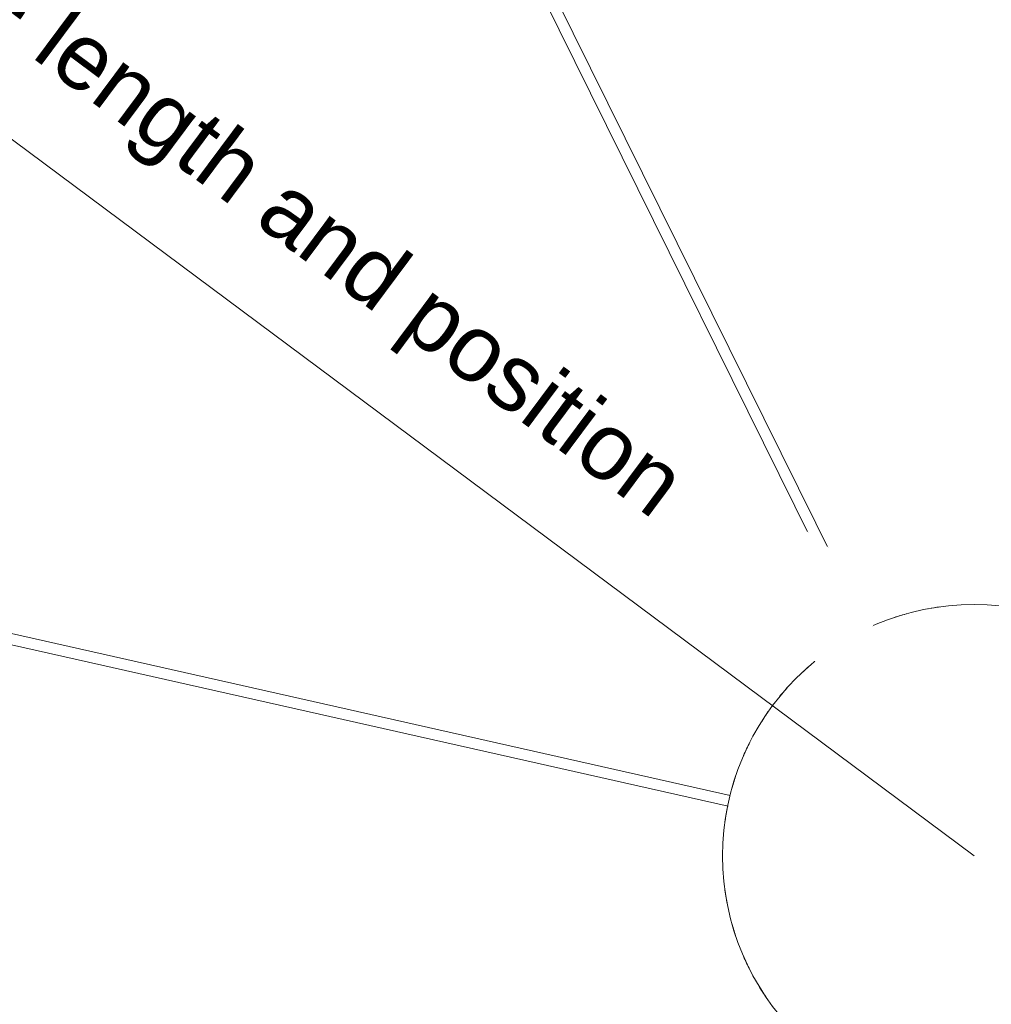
# Model space of a CAD drawing. Header units: millimetres. Extents: x 2868 to 11019, y -1415 to 7989.
# Tile 44 of 83: x 3470 to 3998, y 6513 to 7049. Entities that reach past the tile are written whole.
import ezdxf

# ---------------------------------------------------------------- set-up
doc = ezdxf.new("R2010")
doc.units = ezdxf.units.MM
doc.linetypes.add('Dash', pattern=[6, 3, -3])
doc.layers.add('A-ANNO-DIMS', color=7, linetype='Dash', lineweight=15, true_color=0xd2d2d2)
doc.layers.add('A-ANNO-DIMS-18', color=7, linetype='Continuous', lineweight=9)
doc.layers.add('E-LITE-EQPM', color=7, linetype='Continuous', lineweight=20)
doc.styles.add('Arial', font='arial.ttf', dxfattribs={"height": 36})
doc.dimstyles.new('Radial_-_3mm_Arial', dxfattribs={"dimscale": 304.8, "dimtxt": 36.729338, "dimasz": 0, "dimexe": 0.177165, "dimexo": 0, "dimgap": 0.103346, "dimtad": 1, "dimjust": 3, "dimdec": 0, "dimzin": 0, "dimdsep": 46, "dimtxsty": 'Arial', "dimblk1": 'NONE', "dimblk2": 'NONE', "dimsah": 1, "dimcen": 0.09, "dimdle": 0.177165, "dimadec": 0, "dimazin": 0, "dimtfac": 1, "dimtdec": 4, "dimtix": 1, "dimtmove": 0, "dimatfit": 2, "dimfxl": 1, "dimtvp": 1, "dimtfill": 1, "dimtolj": 1, "dimtzin": 0, "dimarcsym": 2})

# ---------------------------------------------------------------- blocks, each defined once
blk = doc.blocks.new('64314-7L   _Suspended_tensor - 64314-44-7L SAMBA Black_ribbon beige pendant lamp ø450-7L-545827-Planta_PDF')
at = {"layer": 'E-LITE-EQPM'}
for p, q in [((-767.29, -169.77), (-133.69, -27.04)), ((-132.52, -32.93), (-765.97, -175.62)), ((-351, -703.1), (-63.15, -120.94)), ((-57.85, -123.76), (-345.62, -705.76))]:
    blk.add_line(p, q, dxfattribs=at)
for start, end in [(145.0727, 148.5613), (153.0539, 156.4727), (161.0703, 164.2892), (169.3415, 172.192), (187.808, 190.6585), (195.7108, 198.9297), (203.5273, 206.9461), (211.5039, 214.9273), (219.2715, 222.799), (227.201, 230.7285), (235.0727, 238.5613), (243.0539, 246.4727), (251.0703, 254.2892), (259.4741, 262.16)]:
    blk.add_arc((0, 0), 136.69, start, end, dxfattribs=at)
blk = doc.blocks.new('DIMBLOCK1-Planta_PDF')
at = {"layer": 'A-ANNO-DIMS-18', "color": 8, "true_color": 0x808080, "transparency": 16777216}
blk.add_line((3988.61, 6594.11), (3046.21, 7295.9), dxfattribs=at)
blk.add_arc((3988.61, 6594.11), 1121, 140.56562, 146.08564, dxfattribs=at)
at = {"layer": 'A-ANNO-DIMS-18', "color": 0, "transparency": 16777216, "insert": (3337.89, 7176.24), "char_height": 36, "width": 741.8196, "attachment_point": 1, "rotation": 323.3256, "line_spacing_factor": 0.941778, "style": 'Arial', "bg_fill": 3, "box_fill_scale": 1.25, "bg_fill_color": 256, "bg_fill_true_color": 13158600, "bg_fill_transparency": 0}
blk.add_mtext('Variable length and position', dxfattribs=at)
blk = doc.blocks.new('_None')

msp = doc.modelspace()

# ---------------------------------------------------------------- linework, layer by layer
at = {"layer": 'A-ANNO-DIMS', "color": 7, "true_color": 0xf0f0f0}
msp.add_circle((3988.61, 6594.11), 1121, dxfattribs=at)
at = {"layer": 'E-LITE-EQPM'}
for start, end in [(90, 270), (270, 90)]:
    msp.add_arc((3988.61, 6594.11), 136.69, start, end, dxfattribs=at)

# ---------------------------------------------------------------- block references
at = {"layer": 'E-LITE-EQPM', "extrusion": (0, 0, -1), "rotation": 179.9999950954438}
msp.add_blockref('64314-7L   _Suspended_tensor - 64314-44-7L SAMBA Black_ribbon beige pendant lamp ø450-7L-545827-Planta_PDF', (-3988.61, 6594.11), dxfattribs=at)

# ---------------------------------------------------------------- next in the draw order: dimensions: what is measured, and where the dimension line sits
at = {"layer": 'A-ANNO-DIMS', "color": 8, "linetype": 'Continuous', "lineweight": 9, "true_color": 0x808080}
dim = msp.add_radius_dim(center=(3988.61, 6594.11), mpoint=(3089.52, 7263.64), text='Variable length and position', dimstyle='Radial_-_3mm_Arial', override={"dimpost": 'R <>'}, dxfattribs=at)
dim.commit()
dim.dimension.update_dxf_attribs({"geometry": 'DIMBLOCK1-Planta_PDF', "text_midpoint": (3571.79, 6972.82)})

doc.saveas('drawing.dxf')
